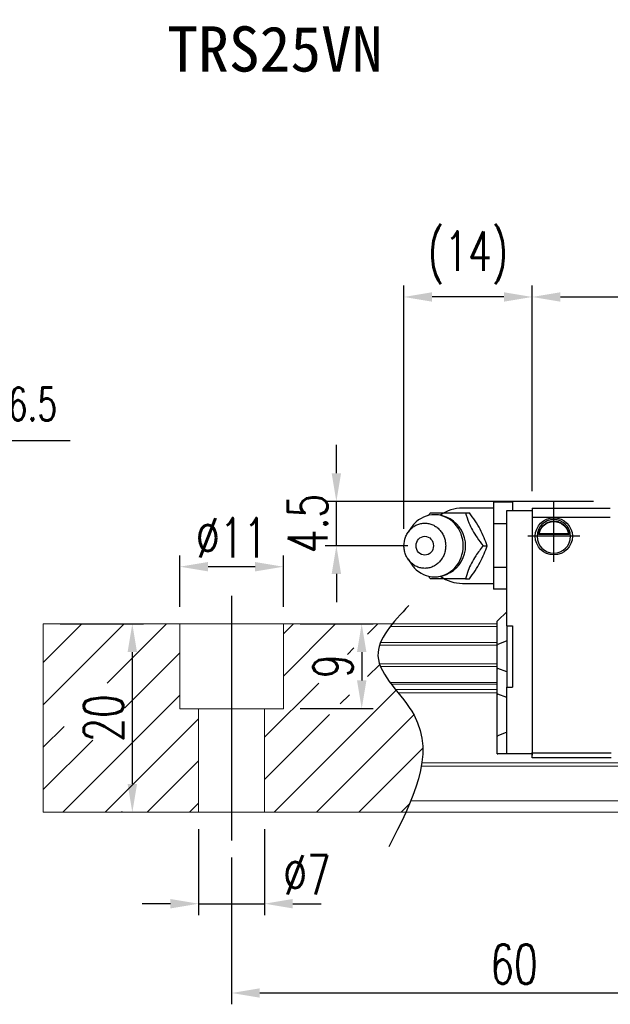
# Model space of a CAD drawing. Header units: millimetres. Extents: x 1821 to 2071, y 456 to 561.
# Tile 2 of 53: x 1909 to 1971, y 456 to 561. Entities that reach past the tile are written whole.
import ezdxf
from ezdxf.enums import TextEntityAlignment as Align

# ---------------------------------------------------------------- set-up
doc = ezdxf.new("R2010")
doc.units = ezdxf.units.MM
doc.header["$LTSCALE"] = 0.2
doc.header["$PDSIZE"] = -1
doc.layers.add('CHA', color=7, linetype='Continuous')
doc.styles.add('DIM-7', font='SIMPLEX.shx', dxfattribs={"width": 0.7, "bigfont": 'chineset.shx'})
doc.styles.add('T', font='kaiu.ttf')
doc.dimstyles.new('CNS', dxfattribs={"dimtxt": 3.5, "dimasz": 2.5, "dimexe": 1, "dimexo": 1.5, "dimgap": 0.09, "dimtad": 0, "dimdsep": 46, "dimtxsty": 'DIM-7', "dimcen": 0.09, "dimclrd": 1, "dimclre": 1, "dimclrt": 4, "dimadec": 0, "dimazin": 0, "dimtfac": 1, "dimtix": 1, "dimtmove": 2, "dimatfit": 3, "dimfxl": 1, "dimtvp": 0.971429, "dimtolj": 1, "dimarcsym": 0})

# ---------------------------------------------------------------- blocks, each defined once
blk = doc.blocks.new('*D15')
at = {"color": 7, "lineweight": -2, "transparency": 16777216}
for p, q in [((1912.89, 496.69), (1921.75, 496.69)), ((1920.55, 493.69), (1920.55, 479.69)), ((1919.51, 476.69), (1919.35, 476.69))]:
    blk.add_line(p, q, dxfattribs=at)
at = {"color": 7, "transparency": 16777216}
for points in [[(1920.05, 493.69), (1921.05, 493.69), (1920.55, 496.69)], [(1920.05, 479.69), (1921.05, 479.69), (1920.55, 476.69)]]:
    blk.add_solid(points, dxfattribs=at)
at = {"layer": 'DEFPOINTS', "color": 0, "transparency": 16777216}
for p in [(1911.09, 496.69), (1920.55, 476.69), (1921.31, 476.69)]:
    blk.add_point(p, dxfattribs=at)
at = {"color": 7, "transparency": 16777216, "insert": (1917.49, 486.69), "char_height": 4.2, "attachment_point": 5, "rotation": 90, "style": 'DIM-7'}
blk.add_mtext('\\A1;20', dxfattribs=at)
blk = doc.blocks.new('*D16')
at = {"color": 7, "lineweight": -2, "transparency": 16777216}
for p, q in [((1925.59, 498.49), (1925.59, 503.96)), ((1936.59, 498.49), (1936.59, 503.96)), ((1933.59, 502.76), (1928.59, 502.76))]:
    blk.add_line(p, q, dxfattribs=at)
at = {"color": 7, "transparency": 16777216}
for points in [[(1928.59, 503.26), (1928.59, 502.26), (1925.59, 502.76)], [(1933.59, 503.26), (1933.59, 502.26), (1936.59, 502.76)]]:
    blk.add_solid(points, dxfattribs=at)
at = {"layer": 'DEFPOINTS', "color": 0, "transparency": 16777216}
for p in [(1925.59, 502.76), (1925.59, 496.69), (1936.59, 496.69)]:
    blk.add_point(p, dxfattribs=at)
at = {"color": 7, "transparency": 16777216, "insert": (1931.09, 505.82), "char_height": 4.2, "attachment_point": 5, "style": 'DIM-7'}
blk.add_mtext('\\A1;%%C11', dxfattribs=at)
blk = doc.blocks.new('*D17')
at = {"color": 7, "lineweight": -2, "transparency": 16777216}
for p, q in [((1927.59, 474.89), (1927.59, 465.78)), ((1934.59, 474.89), (1934.59, 465.78)), ((1924.59, 466.98), (1921.59, 466.98)), ((1927.59, 466.98), (1934.59, 466.98)), ((1937.59, 466.98), (1940.59, 466.98))]:
    blk.add_line(p, q, dxfattribs=at)
at = {"color": 7, "transparency": 16777216}
for points in [[(1924.59, 467.48), (1924.59, 466.48), (1927.59, 466.98)], [(1937.59, 467.48), (1937.59, 466.48), (1934.59, 466.98)]]:
    blk.add_solid(points, dxfattribs=at)
at = {"layer": 'DEFPOINTS', "color": 0, "transparency": 16777216}
for p in [(1927.59, 476.69), (1934.59, 476.69), (1934.59, 466.98)]:
    blk.add_point(p, dxfattribs=at)
at = {"color": 7, "transparency": 16777216, "insert": (1939.11, 470.04), "char_height": 4.2, "attachment_point": 5, "style": 'DIM-7'}
blk.add_mtext('\\A1;%%C7', dxfattribs=at)
blk = doc.blocks.new('*D18')
at = {"color": 7, "lineweight": -2, "transparency": 16777216}
for p, q in [((1931.09, 471.89), (1931.09, 456.3)), ((1991.09, 471.89), (1991.09, 456.3)), ((1934.09, 457.5), (1988.09, 457.5))]:
    blk.add_line(p, q, dxfattribs=at)
at = {"color": 7, "transparency": 16777216}
for points in [[(1934.09, 458), (1934.09, 457), (1931.09, 457.5)], [(1988.09, 458), (1988.09, 457), (1991.09, 457.5)]]:
    blk.add_solid(points, dxfattribs=at)
at = {"layer": 'DEFPOINTS', "color": 0, "transparency": 16777216}
for p in [(1931.09, 473.69), (1991.09, 473.69), (1991.09, 457.5)]:
    blk.add_point(p, dxfattribs=at)
at = {"color": 7, "transparency": 16777216, "insert": (1961.09, 460.56), "char_height": 4.2, "attachment_point": 5, "style": 'DIM-7'}
blk.add_mtext('\\A1;60', dxfattribs=at)
blk = doc.blocks.new('*D19')
at = {"color": 7, "lineweight": -2, "transparency": 16777216}
for p, q in [((1938.39, 496.69), (1946.11, 496.69)), ((1944.91, 493.69), (1944.91, 490.69)), ((1938.39, 487.69), (1946.11, 487.69))]:
    blk.add_line(p, q, dxfattribs=at)
at = {"color": 7, "transparency": 16777216}
for points in [[(1944.41, 493.69), (1945.41, 493.69), (1944.91, 496.69)], [(1944.41, 490.69), (1945.41, 490.69), (1944.91, 487.69)]]:
    blk.add_solid(points, dxfattribs=at)
at = {"layer": 'DEFPOINTS', "color": 0, "transparency": 16777216}
for p in [(1936.59, 496.69), (1936.59, 487.69), (1944.91, 487.69)]:
    blk.add_point(p, dxfattribs=at)
at = {"color": 7, "transparency": 16777216, "insert": (1941.85, 492.19), "char_height": 4.2, "attachment_point": 5, "rotation": 90, "style": 'DIM-7'}
blk.add_mtext('\\A1;9', dxfattribs=at)
blk = doc.blocks.new('*D23')
at = {"color": 7, "lineweight": -2, "transparency": 16777216}
for p, q in [((1963.01, 510.79), (1963.01, 532.6)), ((2038.61, 510.79), (2038.61, 532.6)), ((1966.01, 531.4), (2035.61, 531.4))]:
    blk.add_line(p, q, dxfattribs=at)
at = {"color": 7, "transparency": 16777216}
for points in [[(1966.01, 531.9), (1966.01, 530.9), (1963.01, 531.4)], [(2035.61, 531.9), (2035.61, 530.9), (2038.61, 531.4)]]:
    blk.add_solid(points, dxfattribs=at)
at = {"layer": 'DEFPOINTS', "color": 0, "transparency": 16777216}
for p in [(2038.61, 531.4), (1963.01, 508.99), (2038.61, 508.99)]:
    blk.add_point(p, dxfattribs=at)
at = {"color": 7, "transparency": 16777216, "insert": (2000.81, 534.46), "char_height": 4.2, "attachment_point": 5, "style": 'DIM-7'}
blk.add_mtext('\\A1;81', dxfattribs=at)
blk = doc.blocks.new('*D25')
at = {"color": 7, "lineweight": -2, "transparency": 16777216}
for p, q in [((1949.39, 506.79), (1949.39, 532.6)), ((1963.01, 510.79), (1963.01, 532.6)), ((1960.01, 531.4), (1952.39, 531.4))]:
    blk.add_line(p, q, dxfattribs=at)
at = {"color": 7, "transparency": 16777216}
for points in [[(1952.39, 531.9), (1952.39, 530.9), (1949.39, 531.4)], [(1960.01, 531.9), (1960.01, 530.9), (1963.01, 531.4)]]:
    blk.add_solid(points, dxfattribs=at)
at = {"layer": 'DEFPOINTS', "color": 0, "transparency": 16777216}
for p in [(1949.39, 531.4), (1963.01, 508.99), (1949.39, 504.99)]:
    blk.add_point(p, dxfattribs=at)
at = {"color": 7, "transparency": 16777216, "insert": (1956.2, 535.56), "char_height": 4.2, "width": 7.1243, "attachment_point": 5, "style": 'DIM-7'}
blk.add_mtext('\\A1;(14)', dxfattribs=at)
blk = doc.blocks.new('*D213')
at = {"color": 7, "lineweight": -2, "transparency": 16777216}
for p, q in [((1942.22, 512.69), (1942.22, 515.69)), ((1969.51, 509.69), (1941.02, 509.69)), ((1942.22, 504.99), (1942.22, 509.69)), ((1949.81, 504.99), (1941.02, 504.99)), ((1942.22, 501.99), (1942.22, 498.99))]:
    blk.add_line(p, q, dxfattribs=at)
at = {"color": 7, "transparency": 16777216}
for points in [[(1941.72, 512.69), (1942.72, 512.69), (1942.22, 509.69)], [(1941.72, 501.99), (1942.72, 501.99), (1942.22, 504.99)]]:
    blk.add_solid(points, dxfattribs=at)
at = {"layer": 'DEFPOINTS', "color": 0, "transparency": 16777216}
for p in [(1942.22, 509.69), (1971.31, 509.69), (1951.61, 504.99)]:
    blk.add_point(p, dxfattribs=at)
at = {"color": 7, "transparency": 16777216, "insert": (1939.16, 507.34), "char_height": 4.2, "attachment_point": 5, "rotation": 90, "style": 'DIM-7'}
blk.add_mtext('\\A1;4.5', dxfattribs=at)

msp = doc.modelspace()

# ---------------------------------------------------------------- linework, layer by layer
at = {"linetype": 'Continuous'}
for p, q in [((1960.911, 509.604), (1958.911, 509.604)), ((1958.911, 509.604), (1958.911, 508.449)), ((1960.911, 509.604), (1960.911, 508.735)), ((1958.911, 508.985), (1955.611, 508.985)), ((1958.911, 508.449), (1958.911, 507.295)), ((1960.311, 508.735), (1963.011, 508.735)), ((1960.311, 508.589), (1960.311, 508.735)), ((1960.311, 507.382), (1960.311, 508.589)), ((1963.011, 508.985), (1971.311, 508.985)), ((1963.011, 508.985), (1963.011, 507.985)), ((1963.011, 508.735), (1963.011, 507.235)), ((1963.011, 508.735), (1963.011, 508.589)), ((1963.011, 508.589), (1963.011, 507.382)), ((1958.911, 507.295), (1958.911, 504.985)), ((1960.311, 507.295), (1958.911, 507.295)), ((1960.311, 507.028), (1960.311, 507.382)), ((1960.311, 496.485), (1960.311, 507.028)), ((1971.311, 507.985), (1963.011, 507.985)), ((1963.011, 507.985), (1963.011, 482.985)), ((1963.011, 507.382), (1963.011, 507.028)), ((1963.011, 507.235), (1963.011, 484.235)), ((1963.011, 507.028), (1963.011, 484.442)), ((1950.191, 506.944), (1949.827, 506.41)), ((1963.537, 506.035), (1967.086, 506.035)), ((1966.943, 506.168), (1963.679, 506.168)), ((1966.866, 506.235), (1963.756, 506.235)), ((1958.911, 504.985), (1958.911, 502.676)), ((1949.827, 503.561), (1950.191, 503.027)), ((1958.911, 502.676), (1958.911, 501.521)), ((1960.311, 502.676), (1958.911, 502.676)), ((1955.611, 500.985), (1958.911, 500.985)), ((1958.911, 501.521), (1958.911, 500.366)), ((1960.311, 500.366), (1958.911, 500.366)), ((1960.311, 497.985), (1959.361, 497.035)), ((1959.311, 496.985), (1959.361, 497.035)), ((1959.311, 494.481), (1959.311, 496.985)), ((1960.311, 496.485), (1960.911, 496.485)), ((1960.311, 496.485), (1960.311, 489.985)), ((1960.911, 496.485), (1960.911, 489.985)), ((1959.311, 494.481), (1959.361, 494.501)), ((1959.311, 491.989), (1959.311, 494.481)), ((1960.311, 494.875), (1959.361, 494.501)), ((1959.311, 491.989), (1959.361, 491.969)), ((1959.311, 489.254), (1959.311, 491.989)), ((1960.311, 491.595), (1959.361, 491.969)), ((1959.311, 484.775), (1959.311, 489.254)), ((1959.311, 489.254), (1959.361, 489.234)), ((1960.311, 484.442), (1960.311, 489.985)), ((1960.311, 489.985), (1960.911, 489.985)), ((1960.311, 488.86), (1959.361, 489.234)), ((1960.311, 485.189), (1959.361, 484.796)), ((1959.311, 484.775), (1959.361, 484.796)), ((1959.311, 482.885), (1959.311, 484.775)), ((1960.311, 484.089), (1960.311, 484.442)), ((1960.311, 483.032), (1960.311, 484.089)), ((1963.011, 484.442), (1963.011, 484.089)), ((1963.011, 484.235), (1963.011, 482.735)), ((1963.011, 484.089), (1963.011, 483.032)), ((1960.311, 482.885), (1960.311, 483.032)), ((1963.011, 482.885), (1963.011, 483.032)), ((1963.011, 482.485), (1963.011, 482.985)), ((1963.011, 482.985), (1971.391, 482.985)), ((1959.311, 482.885), (1959.361, 482.885)), ((1960.311, 482.885), (1959.361, 482.885)), ((1963.011, 482.885), (1960.311, 482.885)), ((1971.39, 482.485), (1963.011, 482.485))]:
    msp.add_line(p, q, dxfattribs=at)
for p, q in [((1965.311, 503.278), (1965.311, 509.685)), ((1965.311, 503.278), (1965.311, 509.685)), ((1968.081, 505.985), (1962.549, 505.985)), ((1911.091, 488.085), (1919.691, 496.685)), ((1911.091, 492.576), (1915.201, 496.685)), ((1917.877, 490.381), (1924.181, 496.685)), ((1936.591, 495.625), (1937.652, 496.685)), ((1936.591, 491.135), (1942.142, 496.685)), ((1945.539, 495.592), (1946.632, 496.685)), ((1919.76, 487.774), (1925.591, 493.605)), ((1943.392, 493.445), (1944.077, 494.131)), ((1945.539, 491.102), (1946.825, 492.388)), ((1934.591, 484.645), (1940.353, 490.406)), ((1935.612, 476.685), (1948.566, 489.639)), ((1913.162, 476.685), (1925.591, 489.115)), ((1942.639, 488.202), (1943.605, 489.168)), ((1917.652, 476.685), (1927.591, 486.625)), ((1934.591, 480.155), (1941.501, 487.064)), ((1940.102, 476.685), (1950.447, 487.03)), ((1911.091, 483.595), (1913.303, 485.807)), ((1911.091, 479.105), (1916.34, 484.353)), ((1944.592, 476.685), (1951.395, 483.488)), ((1922.142, 476.685), (1927.591, 482.135)), ((1926.632, 476.685), (1927.591, 477.645)), ((1949.083, 476.685), (1950.008, 477.611))]:
    msp.add_line(p, q)
at = {"ltscale": 0.5}
msp.add_line((1931.091, 499.685), (1931.091, 473.685), dxfattribs=at)
at = {"linetype": 'Continuous', "lineweight": 15}
for p, q in [((1959.311, 496.685), (1911.091, 496.685)), ((1911.091, 496.685), (1911.091, 476.685)), ((1925.591, 487.685), (1925.591, 496.685)), ((1936.591, 487.685), (1936.591, 496.685)), ((1959.311, 496.429), (1947.964, 496.429)), ((1959.311, 494.72), (1946.919, 494.72)), ((1959.311, 494.425), (1946.809, 494.425)), ((1959.311, 492.445), (1946.806, 492.445)), ((1959.311, 492.15), (1946.917, 492.15)), ((1959.311, 490.47), (1947.927, 490.47)), ((1959.311, 490.306), (1948.049, 490.306)), ((1959.311, 489.712), (1948.508, 489.712)), ((1959.311, 489.358), (1948.788, 489.358)), ((1936.591, 487.685), (1925.591, 487.685)), ((1927.591, 487.685), (1927.591, 476.685)), ((1934.591, 487.685), (1934.591, 476.685)), ((2071.091, 481.932), (1951.3, 481.932)), ((2071.091, 481.578), (1951.245, 481.578)), ((2071.091, 477.885), (1950.123, 477.885)), ((2071.091, 476.685), (1911.091, 476.685))]:
    msp.add_line(p, q, dxfattribs=at)
at = {"linetype": 'Continuous'}
for centre, radius, start, end in [((1952.645, 504.985), 3.3, 270, 90.12014), ((1955.611, 504.985), 4, 89.99998, 125.88467), ((1965.311, 505.985), 1.775, 90, 270), ((1965.311, 505.985), 1.775, 270, 90), ((1955.611, 504.985), 4, 234.11533, 270.00002)]:
    msp.add_arc(centre, radius, start, end, dxfattribs=at)
at = {"linetype": 'Continuous', "extrusion": (0, 0, -1)}
for radius, start, end in [(1.975, 270, 90), (1.575, 9.1332, 90), (1.975, 90, 270), (1.575, 90, 170.8668)]:
    msp.add_arc((-1965.311, 505.985), radius, start, end, dxfattribs=at)
at = {"linetype": 'Continuous'}
msp.add_ellipse((1951.611, 504.985), major_axis=(0, -1), ratio=0.9238797, dxfattribs=at)
for points, knots in [([(1950.192, 503.027), (1950.282, 502.894), (1950.381, 502.768), (1951.053, 502.041), (1951.846, 501.685), (1953.443, 501.685), (1954.236, 502.041), (1955.365, 503.263), (1955.693, 504.121), (1955.693, 505.849), (1955.365, 506.708), (1954.236, 507.93), (1953.443, 508.285), (1951.846, 508.285), (1951.053, 507.93), (1950.381, 507.202), (1950.282, 507.077), (1950.192, 506.944)], [0, 0, 0, 0, 0.0298911, 0.0298911, 0.1865941, 0.1865941, 0.343297, 0.343297, 0.5, 0.5, 0.656703, 0.656703, 0.8134059, 0.8134059, 0.9701089, 0.9701089, 1, 1, 1, 1]), ([(1952.201, 508.485), (1952.664, 508.485), (1953.161, 508.485), (1954.513, 508.485), (1955.229, 508.485), (1955.935, 508.485)], [0, 0, 0, 0, 0.5, 0.5, 1, 1, 1, 1]), ([(1955.935, 508.485), (1956.039, 508.139), (1956.149, 507.785), (1956.403, 507.156), (1956.529, 506.887), (1956.823, 506.36), (1956.991, 506.098), (1957.371, 505.551), (1957.587, 505.266), (1957.802, 504.985)], [0, 0, 0, 0, 0.3162869, 0.3162869, 0.5305066, 0.5305066, 0.7443398, 0.7443398, 1, 1, 1, 1]), ([(1958.217, 504.985), (1958.046, 505.532), (1957.819, 506.118), (1957.168, 507.34), (1956.765, 507.935), (1956.35, 508.485)], [0, 0, 0, 0, 0.5, 0.5, 1, 1, 1, 1]), ([(1949.394, 504.985), (1949.394, 504.828), (1949.423, 504.514), (1949.55, 504.061), (1949.756, 503.643), (1950.033, 503.277), (1950.371, 502.977), (1950.757, 502.754), (1951.176, 502.616), (1951.611, 502.57), (1952.047, 502.616), (1952.465, 502.754), (1952.851, 502.977), (1953.189, 503.277), (1953.467, 503.643), (1953.673, 504.061), (1953.8, 504.514), (1953.843, 504.985), (1953.8, 505.456), (1953.673, 505.91), (1953.467, 506.327), (1953.189, 506.693), (1952.851, 506.994), (1952.465, 507.217), (1952.047, 507.354), (1951.611, 507.401), (1951.176, 507.354), (1950.757, 507.217), (1950.371, 506.994), (1950.033, 506.693), (1949.756, 506.327), (1949.481, 505.773), (1949.394, 505.299), (1949.394, 504.985)], [0, 0, 0, 0, 0.0312594, 0.0625188, 0.0937782, 0.1250376, 0.156297, 0.1875564, 0.2188159, 0.2500753, 0.2813347, 0.3125941, 0.3438535, 0.3751129, 0.4063723, 0.4376317, 0.4688911, 0.5001505, 0.5314099, 0.5626693, 0.5939287, 0.6251882, 0.6564476, 0.687707, 0.7189664, 0.7502258, 0.7814852, 0.8127446, 0.844004, 0.8752634, 0.9065228, 0.9377822, 1, 1, 1, 1]), ([(1963.679, 506.168), (1963.695, 506.244), (1963.717, 506.334), (1963.781, 506.523), (1963.823, 506.625), (1963.928, 506.821), (1963.992, 506.917), (1964.164, 507.129), (1964.282, 507.239), (1964.542, 507.42), (1964.687, 507.492), (1964.989, 507.59), (1965.151, 507.616), (1965.311, 507.616)], [0, 0, 0, 0, 0.1376864, 0.1376864, 0.275472, 0.275472, 0.4123557, 0.4123557, 0.6064308, 0.6064308, 0.8046387, 0.8046387, 1, 1, 1, 1]), ([(1965.311, 507.616), (1965.462, 507.616), (1965.615, 507.593), (1965.932, 507.497), (1966.098, 507.413), (1966.368, 507.214), (1966.482, 507.104), (1966.654, 506.884), (1966.72, 506.778), (1966.827, 506.564), (1966.867, 506.453), (1966.916, 506.287), (1966.931, 506.224), (1966.943, 506.168)], [0, 0, 0, 0, 0.1837975, 0.1837975, 0.4104893, 0.4104893, 0.6000274, 0.6000274, 0.749109, 0.749109, 0.8991923, 0.8991923, 1, 1, 1, 1]), ([(1957.802, 504.985), (1957.537, 504.639), (1957.269, 504.285), (1956.852, 503.656), (1956.692, 503.387), (1956.422, 502.86), (1956.311, 502.598), (1956.108, 502.051), (1956.019, 501.766), (1955.935, 501.485)], [0, 0, 0, 0, 0.3162869, 0.3162869, 0.5305066, 0.5305066, 0.7443398, 0.7443398, 1, 1, 1, 1]), ([(1956.35, 501.485), (1956.762, 502.032), (1957.16, 502.618), (1957.814, 503.84), (1958.045, 504.435), (1958.217, 504.985)], [0, 0, 0, 0, 0.5, 0.5, 1, 1, 1, 1]), ([(1955.935, 501.485), (1955.218, 501.485), (1954.453, 501.485), (1953.141, 501.485), (1952.655, 501.485), (1952.201, 501.485)], [0, 0, 0, 0, 0.5, 0.5, 1, 1, 1, 1])]:
    msp.add_open_spline(points, degree=3, knots=knots, dxfattribs=at)
for points, degree in [([(1951.99, 508.208), (1952.06, 508.301), (1952.131, 508.393), (1952.201, 508.485)], 3), ([(1955.935, 508.485), (1956.35, 508.485)], 1), ([(1963.679, 506.168), (1963.705, 506.191), (1963.731, 506.213), (1963.756, 506.235)], 3), ([(1966.866, 506.235), (1966.892, 506.213), (1966.917, 506.191), (1966.943, 506.168)], 3), ([(1957.802, 504.985), (1958.217, 504.985)], 1), ([(1952.201, 501.485), (1952.13, 501.579), (1952.058, 501.672), (1951.987, 501.767)], 3), ([(1955.935, 501.485), (1956.35, 501.485)], 1)]:
    msp.add_open_spline(points, degree=degree, dxfattribs=at)
msp.add_open_spline([(1949.925, 498.647), (1948.243, 496.856), (1944.585, 492.961), (1954.111, 485.276), (1950.295, 477.891), (1947.782, 473.026)], degree=3, knots=[0, 0, 0, 0, 6.2737393, 13.647637, 27.8750855, 27.8750855, 27.8750855, 27.8750855])

# ---------------------------------------------------------------- texts
at = {"color": 0, "insert": (1893.882, 517.103), "char_height": 3.5, "attachment_point": 7, "style": 'DIM-7'}
msp.add_mtext('4-M6dp6.5', dxfattribs=at)
at = {"layer": 'CHA', "color": 7, "style": 'T'}
msp.add_text('TRS25VN', height=4.8, dxfattribs=at).set_placement((1935.7, 557.731), align=Align.MIDDLE)

# ---------------------------------------------------------------- dimensions: what is measured, and where the dimension line sits
at = {"color": 0}
for base, p1, p2, text, picture, middle in [((1949.394, 531.402), (1963.011, 508.985), (1949.394, 504.985), '(14)', '*D25', (1956.203, 535.562)), ((2038.611, 531.402), (1963.011, 508.985), (2038.611, 508.985), '81', '*D23', (2000.811, 534.462)), ((1925.591, 502.764), (1936.591, 496.685), (1925.591, 496.685), '%%C<>', '*D16', (1931.091, 505.824))]:
    dim = msp.add_linear_dim(base=base, p1=p1, p2=p2, text=text, dimstyle='CNS', override={"dimscale": 1.2, "dimgap": 0.8, "dimtad": 1, "dimclrd": 7, "dimclre": 7, "dimclrt": 7, "dimadec": 2, "dimazin": 2, "dimtm": 1e-09, "dimtfac": 0.6, "dimtmove": 1, "dimarcsym": 1}, dxfattribs=at)
    dim.commit()
    dim.dimension.update_dxf_attribs({"geometry": picture, "text_midpoint": middle})
dim = msp.add_linear_dim(base=(1942.22, 509.685), p1=(1951.611, 504.985), p2=(1971.311, 509.685), angle=90, text='4.5', dimstyle='CNS', override={"dimscale": 1.2, "dimgap": 0.8, "dimtad": 1, "dimclrd": 7, "dimclre": 7, "dimclrt": 7, "dimadec": 2, "dimazin": 2, "dimtm": 1e-09, "dimtfac": 0.6, "dimtmove": 1, "dimarcsym": 1}, dxfattribs=at)
dim.commit()
dim.dimension.update_dxf_attribs({"geometry": '*D213', "text_midpoint": (1939.16, 507.335)})
for base, p1, p2, picture, middle in [((1920.547, 476.685), (1911.091, 496.685), (1921.311, 476.685), '*D15', (1917.487, 486.685)), ((1944.91, 487.685), (1936.591, 496.685), (1936.591, 487.685), '*D19', (1941.85, 492.185))]:
    dim = msp.add_linear_dim(base=base, p1=p1, p2=p2, angle=90, dimstyle='CNS', override={"dimscale": 1.2, "dimgap": 0.8, "dimtad": 1, "dimclrd": 7, "dimclre": 7, "dimclrt": 7, "dimadec": 2, "dimazin": 2, "dimtm": 1e-09, "dimtfac": 0.6, "dimtmove": 1, "dimarcsym": 1}, dxfattribs=at)
    dim.commit()
    dim.dimension.update_dxf_attribs({"geometry": picture, "text_midpoint": middle})
dim = msp.add_linear_dim(base=(1934.591, 466.975), p1=(1927.591, 476.685), p2=(1934.591, 476.685), text='%%C<>', dimstyle='CNS', override={"dimscale": 1.2, "dimgap": 0.8, "dimtad": 1, "dimclrd": 7, "dimclre": 7, "dimclrt": 7, "dimadec": 2, "dimazin": 2, "dimtm": 1e-09, "dimtfac": 0.6, "dimtmove": 1, "dimarcsym": 1}, dxfattribs=at)
dim.commit()
dim.dimension.update_dxf_attribs({"geometry": '*D17', "text_midpoint": (1939.106, 466.975), "dimtype": 160})
dim = msp.add_linear_dim(base=(1991.091, 457.499), p1=(1931.091, 473.685), p2=(1991.091, 473.685), dimstyle='CNS', override={"dimscale": 1.2, "dimgap": 0.8, "dimtad": 1, "dimclrd": 7, "dimclre": 7, "dimclrt": 7, "dimadec": 2, "dimazin": 2, "dimtm": 1e-09, "dimtfac": 0.6, "dimtmove": 1, "dimarcsym": 1}, dxfattribs=at)
dim.commit()
dim.dimension.update_dxf_attribs({"geometry": '*D18', "text_midpoint": (1961.091, 460.559)})

# ---------------------------------------------------------------- leaders
at = {"color": 0, "annotation_type": 0, "has_hookline": 1, "hookline_direction": 0, "text_width": 20.067}
msp.add_leader([(1883.616, 509.685), (1889.922, 516.143), (1892.922, 516.143)], dimstyle='CNS', override={"dimscale": 1.2, "dimgap": 0.8, "dimtad": 1, "dimclrd": 7, "dimclre": 7, "dimclrt": 7, "dimadec": 2, "dimazin": 2, "dimtm": 1e-09, "dimtfac": 0.6, "dimtmove": 1, "dimarcsym": 1}, dxfattribs=at)

doc.saveas('drawing.dxf')
